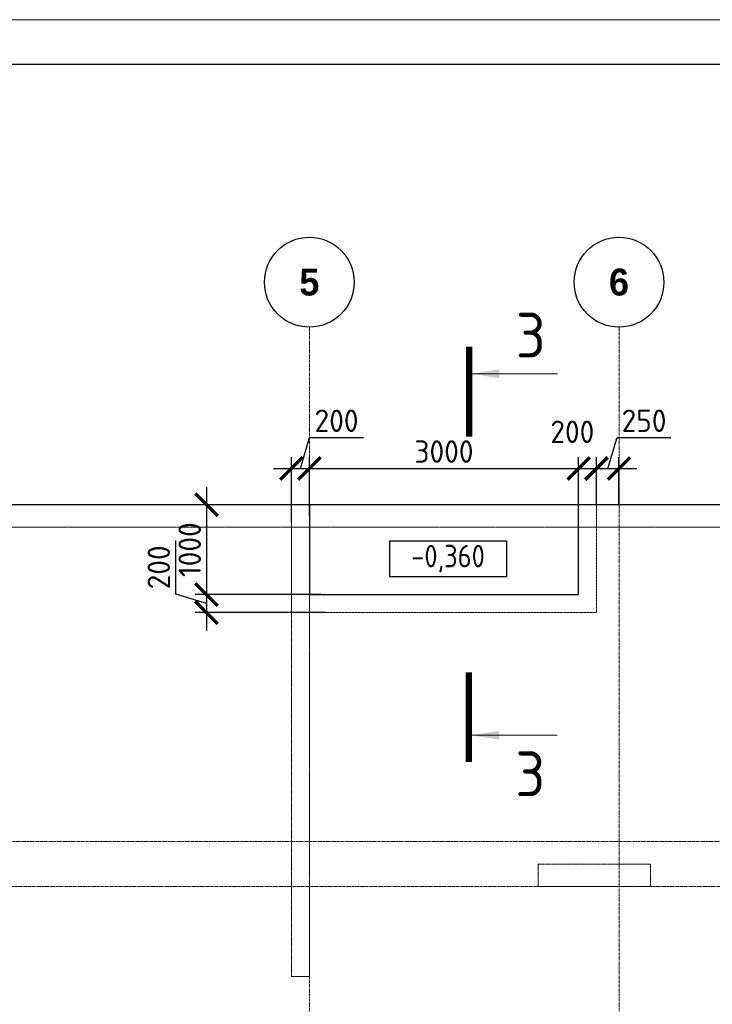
# Model space of a CAD drawing. Header units: millimetres. Extents: x 448962 to 1440104, y -326645 to -197113.
# Tile 31 of 256: x 529026 to 536743, y -255482 to -244521. Entities that reach past the tile are written whole.
import ezdxf

# ---------------------------------------------------------------- set-up
doc = ezdxf.new("R2010")
doc.units = ezdxf.units.MM
for name, pattern in [('01 Штриховая _4 мм_', [6, 3.5, -2.5]), ('______5', [1100, 800, -100, 100, -100]), ('HIDDEN2', [4.7625, 3.175, -1.5875]), ('осевая', [50.8, 31.75, -6.35, 6.35, -6.35])]:
    doc.linetypes.add(name, pattern=pattern)
for name, color, linetype, lineweight in [('Оси', 40, '______5', 18), ('Перекрытие ж_бетон', 1, 'Continuous', 30), ('РАЗМЕРЫ', 1, 'Continuous', 9), ('СТЕНЫ', 3, 'Continuous', 30), ('Текст_ общее', 7, 'Continuous', 25), ('ТОНКИЕ', 7, 'Continuous', 9), ('Узлы', 7, 'Continuous', 0)]:
    doc.layers.add(name, color=color, linetype=linetype, lineweight=lineweight)
doc.layers.add('ТОЛСТЫЕ_ОСНОВНЫЕ', color=6, linetype='Continuous')
doc.styles.add('Century Gothic', font='GOTHIC.TTF')
doc.styles.add('GOST Common_1', font='GOST_Common.ttf', dxfattribs={"width": 0.9, "height": 250})
doc.styles.add('GOST-2.304_Type-B', font='GOST_Common.ttf')
doc.styles.add('ГОСТ', font='GOST_Common.ttf')
doc.dimstyles.new('СПДС', dxfattribs={"dimscale": 100, "dimtxt": 2.5, "dimasz": 2.5, "dimexe": 1.25, "dimexo": 0, "dimtad": 1, "dimdec": 0, "dimtxsty": 'GOST-2.304_Type-B', "dimblk": 'ARCHTICK', "dimcen": 2.5, "dimdle": 2, "dimadec": 0, "dimazin": 2, "dimtfac": 0.75, "dimtdec": 0, "dimtmove": 1, "dimatfit": 3, "dimfxl": 1, "dimtolj": 1, "dimarcsym": 1})

# ---------------------------------------------------------------- blocks, each defined once
blk = doc.blocks.new('*U17')
at = {"layer": 'ТОЛСТЫЕ_ОСНОВНЫЕ', "color": 6}
blk.add_lwpolyline([(20, 5), (886, 5), (886, 415), (20, 415)], close=True, dxfattribs=at)
at = {"layer": 'ТОНКИЕ'}
blk.add_lwpolyline([(0, 0), (891, 0), (891, 420), (0, 420)], close=True, dxfattribs=at)
blk = doc.blocks.new('NSY101')
at = {"color": 0, "linetype": 'ByBlock', "lineweight": -2}
blk.add_circle((0, 0), 50, dxfattribs=at)
blk = doc.blocks.new('оси плит')
at = {"layer": 'Оси', "color": 16, "linetype": 'осевая', "lineweight": 0, "transparency": 33554687}
for p, q in [((536592.3, -202894.1), (536592.3, -231285.8)), ((540042.3, -202894.1), (540042.3, -231285.8)), ((519570.9, -205117.4), (573160.2, -205117.4)), ((519570.9, -208617.4), (573160.2, -208617.4)), ((520148.3, -209117.4), (572483.7, -209117.4))]:
    blk.add_line(p, q, dxfattribs=at)
at = {"layer": 'Оси', "color": 16, "linetype": 'Continuous', "lineweight": 25, "transparency": 33554687, "xscale": 9.999999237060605, "yscale": 9.999999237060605, "zscale": 9.999999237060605}
for p in [(536591.7, -202390), (540041.7, -202390)]:
    blk.add_blockref('NSY101', p, dxfattribs=at)
at = {"layer": 'Оси', "color": 16, "linetype": 'Continuous', "lineweight": 25, "transparency": 33554687, "char_height": 300, "width": 385, "attachment_point": 5, "style": 'Century Gothic'}
for s, insert in [('\\A1;{\\fCentury Gothic|i0|b1;\\H300.000000;\\W1.000000;\\C16;5}\\P', (536591.7, -202390)), ('\\A1;{\\fCentury Gothic|i0|b1;\\H300.000000;\\W1.000000;\\C16;6}\\P', (540041.7, -202390))]:
    blk.add_mtext(s, dxfattribs=dict(at, insert=insert))
blk = doc.blocks.new('_ArchTick')
at = {"color": 0, "linetype": 'ByBlock', "const_width": 0.15}
blk.add_lwpolyline([(-0.5, -0.5), (0.5, 0.5)], dxfattribs=at)
blk = doc.blocks.new('*D268')
at = {"layer": 'DEFPOINTS', "color": 0, "transparency": 16777216}
for p in [(532253, -249921), (531107, -250921), (532328, -250921)]:
    blk.add_point(p, dxfattribs=at)
at = {"layer": 'РАЗМЕРЫ', "color": 0, "lineweight": -2, "transparency": 16777216}
for p, q in [((531107, -249721), (531107, -251121)), ((532253, -249921), (530982, -249921)), ((532328, -250921), (530982, -250921))]:
    blk.add_line(p, q, dxfattribs=at)
at = {"layer": 'РАЗМЕРЫ', "color": 0, "lineweight": -2, "transparency": 16777216, "xscale": 250, "yscale": 250, "zscale": 250}
for p, rotation in [((531107, -249921), 90), ((531107, -250921), 270)]:
    blk.add_blockref('_ArchTick', p, dxfattribs=dict(at, rotation=rotation))
at = {"layer": 'РАЗМЕРЫ', "color": 0, "lineweight": 0, "transparency": 16777216, "insert": (530920, -250421), "char_height": 250, "attachment_point": 5, "rotation": 90, "style": 'GOST-2.304_Type-B'}
blk.add_mtext('\\A1;1000', dxfattribs=at)
blk = doc.blocks.new('*D269')
at = {"layer": 'DEFPOINTS', "color": 0, "transparency": 16777216}
for p in [(532386, -250921), (531107, -251121), (532433, -251121)]:
    blk.add_point(p, dxfattribs=at)
at = {"layer": 'РАЗМЕРЫ', "color": 0, "lineweight": -2, "transparency": 16777216}
for p, q in [((530764, -250918), (530764, -250318)), ((531107, -250721), (531107, -251321)), ((531107, -251021), (530764, -250918)), ((532386, -250921), (530982, -250921)), ((532433, -251121), (530982, -251121))]:
    blk.add_line(p, q, dxfattribs=at)
at = {"layer": 'РАЗМЕРЫ', "color": 0, "lineweight": -2, "transparency": 16777216, "xscale": 250, "yscale": 250, "zscale": 250}
for p, rotation in [((531107, -250921), 90), ((531107, -251121), 270)]:
    blk.add_blockref('_ArchTick', p, dxfattribs=dict(at, rotation=rotation))
at = {"layer": 'РАЗМЕРЫ', "color": 0, "lineweight": 0, "transparency": 16777216, "insert": (530576, -250618), "char_height": 250, "attachment_point": 5, "rotation": 90, "style": 'GOST-2.304_Type-B'}
blk.add_mtext('\\A1;200', dxfattribs=at)
blk = doc.blocks.new('*D286')
at = {"layer": 'DEFPOINTS', "color": 0, "transparency": 16777216}
for p in [(532253, -249517), (532053, -250118), (532253, -250040)]:
    blk.add_point(p, dxfattribs=at)
at = {"layer": 'РАЗМЕРЫ', "color": 0, "lineweight": -2, "transparency": 16777216}
for p, q in [((532153, -249517), (532256, -249173)), ((532256, -249173), (532856, -249173)), ((532053, -250118), (532053, -249392)), ((532253, -250040), (532253, -249392)), ((531853, -249517), (532453, -249517))]:
    blk.add_line(p, q, dxfattribs=at)
at = {"layer": 'РАЗМЕРЫ', "color": 0, "lineweight": -2, "transparency": 16777216, "xscale": 250, "yscale": 250, "zscale": 250, "rotation": 180}
blk.add_blockref('_ArchTick', (532053, -249517), dxfattribs=at)
at = {"layer": 'РАЗМЕРЫ', "color": 0, "lineweight": -2, "transparency": 16777216, "xscale": 250, "yscale": 250, "zscale": 250}
blk.add_blockref('_ArchTick', (532253, -249517), dxfattribs=at)
at = {"layer": 'РАЗМЕРЫ', "color": 0, "lineweight": 0, "transparency": 16777216, "insert": (532556, -248986), "char_height": 250, "attachment_point": 5, "style": 'GOST-2.304_Type-B'}
blk.add_mtext('\\A1;200', dxfattribs=at)
blk = doc.blocks.new('*D287')
at = {"layer": 'DEFPOINTS', "color": 0, "transparency": 16777216}
for p in [(535253, -249517), (535253, -249921), (532253, -250040)]:
    blk.add_point(p, dxfattribs=at)
at = {"layer": 'РАЗМЕРЫ', "color": 0, "lineweight": -2, "transparency": 16777216}
for p, q in [((532253, -250040), (532253, -249392)), ((535253, -249921), (535253, -249392)), ((532053, -249517), (535453, -249517))]:
    blk.add_line(p, q, dxfattribs=at)
at = {"layer": 'РАЗМЕРЫ', "color": 0, "lineweight": -2, "transparency": 16777216, "xscale": 250, "yscale": 250, "zscale": 250, "rotation": 180}
blk.add_blockref('_ArchTick', (532253, -249517), dxfattribs=at)
at = {"layer": 'РАЗМЕРЫ', "color": 0, "lineweight": -2, "transparency": 16777216, "xscale": 250, "yscale": 250, "zscale": 250}
blk.add_blockref('_ArchTick', (535253, -249517), dxfattribs=at)
at = {"layer": 'РАЗМЕРЫ', "color": 0, "lineweight": 0, "transparency": 16777216, "insert": (533753, -249329), "char_height": 250, "attachment_point": 5, "style": 'GOST-2.304_Type-B'}
blk.add_mtext('\\A1;3000', dxfattribs=at)
blk = doc.blocks.new('*D288')
at = {"layer": 'DEFPOINTS', "color": 0, "transparency": 16777216}
for p in [(535453, -249517), (535253, -249921), (535453, -249921)]:
    blk.add_point(p, dxfattribs=at)
at = {"layer": 'РАЗМЕРЫ', "color": 0, "lineweight": -2, "transparency": 16777216}
for p, q in [((535253, -249921), (535253, -249392)), ((535453, -249921), (535453, -249392)), ((535053, -249517), (535653, -249517))]:
    blk.add_line(p, q, dxfattribs=at)
at = {"layer": 'РАЗМЕРЫ', "color": 0, "lineweight": -2, "transparency": 16777216, "xscale": 250, "yscale": 250, "zscale": 250, "rotation": 180}
blk.add_blockref('_ArchTick', (535253, -249517), dxfattribs=at)
at = {"layer": 'РАЗМЕРЫ', "color": 0, "lineweight": -2, "transparency": 16777216, "xscale": 250, "yscale": 250, "zscale": 250}
blk.add_blockref('_ArchTick', (535453, -249517), dxfattribs=at)
at = {"layer": 'РАЗМЕРЫ', "color": 0, "lineweight": 0, "transparency": 16777216, "insert": (535183, -249109), "char_height": 250, "attachment_point": 5, "style": 'GOST-2.304_Type-B'}
blk.add_mtext('\\A1;200', dxfattribs=at)
blk = doc.blocks.new('*D289')
at = {"layer": 'DEFPOINTS', "color": 0, "transparency": 16777216}
for p in [(535703, -249517), (535453, -249921), (535703, -249921)]:
    blk.add_point(p, dxfattribs=at)
at = {"layer": 'РАЗМЕРЫ', "color": 0, "lineweight": -2, "transparency": 16777216}
for p, q in [((535578, -249517), (535682, -249173)), ((535682, -249173), (536282, -249173)), ((535453, -249921), (535453, -249392)), ((535703, -249921), (535703, -249392)), ((535253, -249517), (535903, -249517))]:
    blk.add_line(p, q, dxfattribs=at)
at = {"layer": 'РАЗМЕРЫ', "color": 0, "lineweight": -2, "transparency": 16777216, "xscale": 250, "yscale": 250, "zscale": 250, "rotation": 180}
blk.add_blockref('_ArchTick', (535453, -249517), dxfattribs=at)
at = {"layer": 'РАЗМЕРЫ', "color": 0, "lineweight": -2, "transparency": 16777216, "xscale": 250, "yscale": 250, "zscale": 250}
blk.add_blockref('_ArchTick', (535703, -249517), dxfattribs=at)
at = {"layer": 'РАЗМЕРЫ', "color": 0, "lineweight": 0, "transparency": 16777216, "insert": (535982, -248986), "char_height": 250, "attachment_point": 5, "style": 'GOST-2.304_Type-B'}
blk.add_mtext('\\A1;250', dxfattribs=at)
blk = doc.blocks.new('стены  тп')
at = {"layer": 'СТЕНЫ', "color": 251, "linetype": '01 Штриховая _4 мм_', "lineweight": 0, "true_color": 0x636466}
for p, q in [((589762, -316376, 3100), (542387, -316376, 3100)), ((542712, -316626, 3100), (569512, -316626, 3100)), ((555862, -316626, 3100), (555862, -321626, 3100)), ((556062, -321626, 3100), (556062, -316626, 3100)), ((559142, -320376, 3100), (558612, -320376, 3100)), ((558612, -320376, 3100), (558612, -320626, 3100)), ((559262, -320376, 3100), (559142, -320376, 3100)), ((559862, -320376, 3100), (559262, -320376, 3100)), ((559862, -320626, 3100), (559862, -320376, 3100)), ((558612, -320626, 3100), (559662, -320626, 3100)), ((559662, -320626, 3100), (559782, -320626, 3100)), ((559782, -320626, 3100), (559862, -320626, 3100)), ((555862, -321626, 3100), (556062, -321626, 3100))]:
    blk.add_line(p, q, dxfattribs=at)
at = {"layer": 'СТЕНЫ', "color": 251, "linetype": '01 Штриховая _4 мм_', "lineweight": 0, "true_color": 0x636466, "transparency": 33554687}
for p, q in [((555862, -320376, 3100), (555862, -321626, 3100)), ((556062, -321626, 3100), (556062, -320376, 3100)), ((555862, -321626, 3100), (556062, -321626, 3100)), ((556062, -321626, 3100), (555862, -321626, 3100))]:
    blk.add_line(p, q, dxfattribs=at)

msp = doc.modelspace()

# ---------------------------------------------------------------- linework, layer by layer
at = {"layer": 'Перекрытие ж_бетон'}
msp.add_lwpolyline([(518553.3, -272221.3), (518553.3, -272221.3), (565953.3, -272221.3), (565953.3, -249921.3), (518553.3, -249921.3), (518553.3, -272221.3)], dxfattribs=at)
at = {"layer": 'Перекрытие ж_бетон', "color": 252, "linetype": 'HIDDEN2', "lineweight": 0, "true_color": 0x939598}
msp.add_lwpolyline([(532053.3, -249921.3), (532053.3, -251121.3), (535453.3, -251121.3), (535453.3, -249921.3)], dxfattribs=at)
at = {"layer": 'Перекрытие ж_бетон'}
msp.add_lwpolyline([(532253.3, -250921.3), (535253.3, -250921.3), (535253.3, -249921.3), (532253.3, -249921.3)], close=True, dxfattribs=at)
at = {"layer": 'Текст_ общее', "lineweight": 30}
msp.add_lwpolyline([(533148.4, -250321.7), (534448.4, -250321.7), (534448.4, -250721.7), (533148.4, -250721.7)], close=True, dxfattribs=at)
at = {"layer": 'Узлы', "color": 1, "linetype": 'Continuous', "lineweight": 0}
for p, q in [((534068.9, -248462.6, 3100), (535018.9, -248462.6, 3100)), ((534064.3, -252486.3, 3100), (535014.3, -252486.3, 3100))]:
    msp.add_line(p, q, dxfattribs=at)
at = {"layer": 'Узлы', "color": 1, "linetype": 'Continuous', "lineweight": 0, "const_width": 70, "elevation": 3100}
for points in [[(534033.9, -248162.6), (534033.9, -249162.6)], [(534029.3, -252786.3), (534029.3, -251786.3)]]:
    msp.add_lwpolyline(points, dxfattribs=at)
at = {"layer": 'Узлы', "color": 1, "linetype": 'Continuous', "lineweight": 0}
for points in [[(534068.9, -248462.6, 3100), (534369.3, -248512.9, 3100), (534369.3, -248412.4, 3100)], [(534064.3, -252486.3, 3100), (534364.7, -252536.6, 3100), (534364.7, -252436, 3100)]]:
    msp.add_solid(points, dxfattribs=at)

# ---------------------------------------------------------------- block references
at = {"xscale": 100, "yscale": 100, "zscale": 100}
msp.add_blockref('*U17', (511327.8, -286521.4), dxfattribs=at)
at = {"layer": 'РАЗМЕРЫ'}
msp.add_blockref('оси плит', (-4338.8, -45053.9), dxfattribs=at)

# ---------------------------------------------------------------- texts
at = {"layer": 'Узлы', "color": 1, "linetype": 'Continuous', "lineweight": 0, "char_height": 500, "attachment_point": 5, "style": 'GOST-2.304_Type-B'}
for insert in [(534718.9, -248032.6, 3100), (534714.3, -252916.3, 3100)]:
    msp.add_mtext_dynamic_manual_height_columns('3', width=723.88, gutter_width=25, heights=[0], dxfattribs=dict(at, insert=insert))

# ---------------------------------------------------------------- dimensions: what is measured, and where the dimension line sits
at = {"layer": 'РАЗМЕРЫ', "color": 1, "lineweight": 0}
for base, p1, p2, picture, middle in [((532253.3, -249516.8), (532053.3, -250117.8), (532253.3, -250039.8), '*D286', (532319, -248985.5)), ((535703.4, -249516.8), (535453.3, -249921.3), (535703.4, -249921.3), '*D289', (535744, -248985.5)), ((535253.3, -249516.8), (532253.3, -250039.8), (535253.3, -249921.3), '*D287', (533753.3, -249329.3))]:
    dim = msp.add_linear_dim(base=base, p1=p1, p2=p2, dimstyle='СПДС', override={"dimrnd": 5}, dxfattribs=at)
    dim.commit()
    dim.dimension.update_dxf_attribs({"geometry": picture, "text_midpoint": middle})
dim = msp.add_linear_dim(base=(535453.3, -249516.8), p1=(535253.3, -249921.3), p2=(535453.3, -249921.3), dimstyle='СПДС', override={"dimrnd": 5}, dxfattribs=at)
dim.commit()
dim.dimension.update_dxf_attribs({"geometry": '*D288', "text_midpoint": (535183.4, -249296.5), "dimtype": 160})
for base, p1, p2, picture, middle in [((531107.3, -250921.3), (532253.4, -249921.3), (532328, -250921.3), '*D268', (530919.8, -250421.3)), ((531107.3, -251121.3), (532385.7, -250921.3), (532432.6, -251121.3), '*D269', (530576.1, -250855.7))]:
    dim = msp.add_linear_dim(base=base, p1=p1, p2=p2, angle=90, dimstyle='СПДС', override={"dimrnd": 5}, dxfattribs=at)
    dim.commit()
    dim.dimension.update_dxf_attribs({"geometry": picture, "text_midpoint": middle})

# ---------------------------------------------------------------- next in the draw order: texts
at = {"layer": 'Текст_ общее', "insert": (533798.4, -250521.7), "char_height": 250, "width": 1056.523, "attachment_point": 5, "style": 'GOST Common_1', "bg_fill": 3, "box_fill_scale": 1, "bg_fill_color": 256, "bg_fill_transparency": 0}
msp.add_mtext('-0,360', dxfattribs=at)

# ---------------------------------------------------------------- next in the draw order: block references
at = {"layer": 'РАЗМЕРЫ'}
msp.add_blockref('стены  тп', (-23809, 66454.4, -3100), dxfattribs=at)

# ---------------------------------------------------------------- next in the draw order: texts
note = msp.add_mtext_dynamic_manual_height_columns('\\pi1250;{\\H1.5152x;Общие указания :\\P}Настоящий подраздел разработан в составе рабочей документации на строительство объекта {\\H2.4344x; }"Строительство жилого комплекса со встроенными помещениями общественного-делового и коммерческого {\\H1.3552x; }назначения по адресу: г. Чита, ул. 1-я Коллективная. Жилой дом со встроенными помещениями {\\H1.71569x; }общественно-делового и коммерческого назначения на первом этаже здания и встроенно-пристроенным {\\H1.59543x; }поликлиническим учреждением (поз. 2.2-2.3){\\H1.73486x; }\\P1.^I" Решения рабочей Документации разработаны на основании:{\\H1.67588x; }\\Pзадания на проектирование, выданного заказчиком;{\\H1.60804x; }\\P-^Iрешений стадии "Проектная Документация (проект №24-04-КР.2)"{\\H1.73065x; }\\Pразработанных ООО "Комплексная проектно-сопроводительная компания", утвержденных {\\H1.67728x; }заказчиком;{\\H1.60757x; }\\PВ соответствии с требованиями нормативных документов:{\\H1.63081x; }\\P-^IФЗ №184 "О техническом регулировании";{\\H1.62306x; }\\P-^IФЗ №123 "Технический регламент о требованиях пожарной безопасности";{\\H1.62565x; }\\P-^IСП 20.13330.2016 "Нагрузки и воздействия",{\\H1.62478x; }\\P-^IСП 63.13330.2018 "Бетонные и железобетонные конструкции. Основные положения".{\\H1.62507x; }\\P-^IСП 22.13330.2016 "Основания зданий и сооружений";{\\H1.62498x; }\\P-^IСП 45.13330.2017 "Земляные сооружения, основания и фундаменты".{\\H1.62501x; }\\P2.^IПри работах по устройству монолитных конструкций руководствоваться СП 70.13330.2012 {\\H1.625x; }"Несущие и ограждающие конструкции".{\\H1.625x; }\\P3.^IЗа относительную отметку 0,000 принята отметка чистого пола первого этажа, {\\H1.625x; }соответствующая абсолютной отметке 648,00 в Балтийской системе высот.{\\H1.625x; }\\P4.^IПеречень видов работ, Зля которых необходимо составлять акты освидетельствования {\\H1.625x; }скрытых работ: {\\H1.625x; }\\PБетонные и железобетонные конструкции монолитные:{\\H1.625x; }\\Pармирование; защитные слои,- анкеровка арматуры; установка закладных деталей.{\\H1.625x; }\\PМонтаж сборных железобетонных и бетонных конструкций:{\\H1.625x; }\\Pсварка и антикоррозионное покрыт при отсутствии актов освиветельствования превшествующих {\\H1.625x; }скрытых работ во всех случаях.{\\H1.625x; }\\P1. Железобетонные конструкции разработаны в соответствии СП 22.13330.2016 "Основания зданий и {\\H1.62576x; }сооружений", СП 63.13330.2018 "Бетонные и железобетонные конструкции. Общие положения".{\\H1.62541x; }\\P2. Несущие конструкции здания рассчитаны и запроектированы для данных геологических условий. {\\H1.62486x; }\\P3. Арматура класса А240 и А500С по ГОСТ Р 34028-2016, материал монолитных конструкций ниже {\\H1.62505x; }нуля - бетон тяжелый класса В25 по ГОСТ 26633-2015.{\\H1.62498x; }\\P4. Работы по бетонированию монолитных конструкций вести в соответствии со СП 70.13330.2012 {\\H1.62501x; }"Несущие и ограждающие конструкции".{\\H1.625x; }\\P5. Все строительно-монтажные работы необходимо выполнять в соответствии со СНиП 12-03-2001 {\\H1.625x; }"Безопасность труда в строительстве. Часть 1. Общие требования.", Безопасность труда в строительстве. {\\H1.625x; }Часть 2. Строительное производство". Строительство здания должно производиться в соответствии с {\\H1.625x; }проектом производства работ (ППР).{\\H1.725x; }\\PПри отсутствии ППР производство строительно-монтажных работ запрещается.{\\H1.67917x; }\\P6. Бетон конструкции должны удовлетворять требованиям ГОСТ 26633-2015, ГОСТ 25192-2012.{\\H1.60694x; }\\P7. Бетон следует укладывать в бетонные конструкции горизонтальными слоями одинаковой {\\H1.63102x; }толщины без разрывов, с последовательным направлением укладки в одну сторону во всех слоях.{\\H1.62299x; }\\P8. В начальный период твердения бетон необходимо защищать от попадания атмосферных осадков {\\H1.62567x; }или потерь влаги.{\\H1.62478x; }\\P9. При перерывах в бетонировании устраивать рабочие швы бетонирования. Места рабочих швов {\\H1.62507x; }бетонирования разработать в ППР и согласовать с авторским надзором. С поверхности рабочих швов {\\H1.62498x; }удалить цементную плёнку металлическими щётками с последующей поливкой водой. В рабочем шве {\\H1.62501x; }устанавливать вертикальные сетки из проволоки ячейкой 50x50мм. Поверхность рабочих швов должна быть {\\H1.625x; }перпендикулярна поверхности плиты. {\\H1.625x; }\\P10. Арматурные изделия изготавливать в соответствии с ГОСТ Р 57997-2017, ГОСТ 5264-80, ГОСТ {\\H1.625x; }14098-2014.{\\H1.625x; }\\P11. Плоские сетки и каркасы изготавливать с помощью контактной точечной сварки (кроме {\\H1.725x; }оговоренных случаев).{\\H1.77917x; }\\P12. Расчётные сопротивления сборных соединений и материалы для сборки принимать по табл. Г1, Г2 {\\H1.66111x; }СП 52-101-2003.{\\H1.61296x; }\\P13. Стыки арматурных стержней должны иметь длину перепуска (нахлёстка) не менее указанной в {\\H1.72901x; }проекте. В неоговоренных случаях длину стыка рабочей арматуры внахлёстку без сварки принимать по {\\H1.67783x; }п.8.3.27 СП 52-101-2003. {\\H1.60739x; }\\P14. Толщина защитного слоя бетона для рабочей арматуры должна соответствовать значениям, {\\H1.63087x; }указанным в проекте. {\\H1.62304x; }\\PВ неоговоренных случаях принимать не менее 25мм.{\\H1.62565x; }\\P{\\H1.62478x; }', width=16929.188, gutter_width=1000, heights=[39809.3, 0], dxfattribs=dict(insert=(470783.2, -245157.9), char_height=250, attachment_point=1, style='ГОСТ'))
for column, words in zip(note.columns.linked_columns, ['\\pi1250;15. Уход за свежеуложенным бетоном начинать сразу после укладки бетонной смеси и осуществлять до достижения прочности бетона не менее 70% от проектной.{\\H1.83409x; }\\P16. Распалубку плит  осуществлять по достижении прочности бетона не менее 80% от проектной.{\\H1.55672x; }\\P17. Два крайних арматурных стержня, расположенных по контуру плиты, привязать ко всем {\\H1.64842x; }стержням в местах пересечений.{\\H1.61719x; }\\P18. В процессе производства работ предусмотреть мероприятия по противопожарной защите и {\\H1.6276x; }контролю за выполнением правил пожарной безопасности на всех этапах строительства.{\\H1.62413x; }\\P19. Все работы Выполнять по проекту производства работ (ППР), согласованному с организациями, {\\H1.72529x; }ответственными за эксплуатацию существующих инженерных сетей и дорог на существующей площадке.{\\H1.67907x; }\\P20. Проект рассчитан на производство работ в период положительных температур. В случае {\\H1.60698x; }выполнения работ при отрицательных температурах необходимо выполнять требования СНиП часть 3 по {\\H1.63101x; }производству работ и ППР.{\\H1.623x; }\\P21. При минимальной температуре воздуха до минус 15°С допускается:{\\H1.62567x; }\\P - выдерживание бетона в конструкции методом термоса, при предварительном разогреве бетонной {\\H1.62478x; }смеси, {\\H1.62507x; }\\P -форсированный электроразогрев бетона в конструкции с повторным уплотнением.{\\H1.62498x; }\\PПри минимальной температуре воздуха до минус 25°С допускается:{\\H1.62501x; }\\P -обогрев бетона в греющей опалубке с помощью низкотемпературных электронагревателей,{\\H1.625x; }\\P -электродный сквозной прогреб бетона,{\\H1.625x; }\\P -электрообогрев с помощью греющего провода.{\\H1.625x; }']):
    column.text = words

doc.saveas('drawing.dxf')
